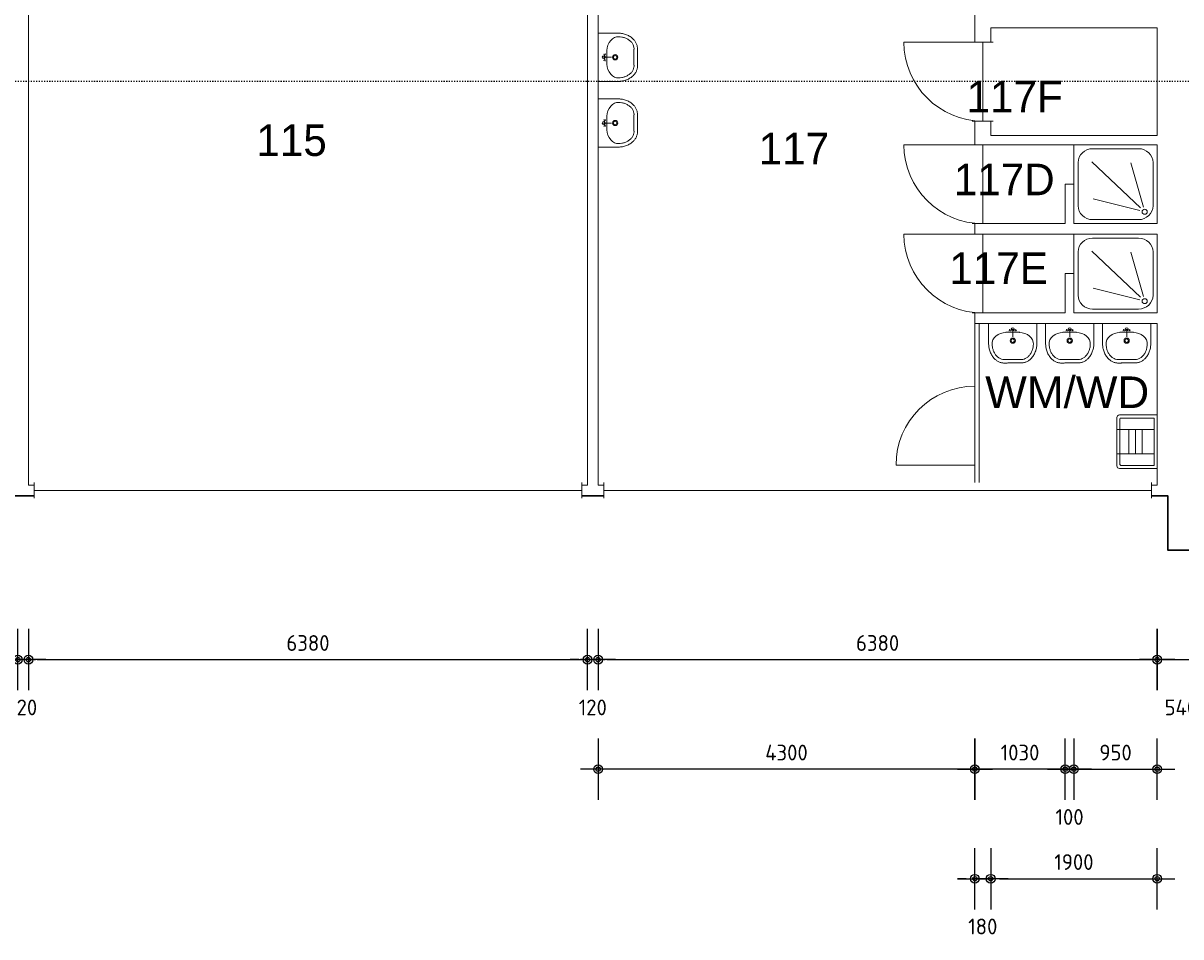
# Model space of a CAD drawing. Header units: millimetres. Extents: x 362177 to 5000048, y 157834 to 733119.
# Tile 46 of 152: x 543788 to 556998, y 370785 to 381212. Entities that reach past the tile are written whole.
import ezdxf
from ezdxf.enums import TextEntityAlignment as Align

# ---------------------------------------------------------------- set-up
doc = ezdxf.new("R2010")
doc.units = ezdxf.units.MM
doc.set_wipeout_variables(frame=1)
doc.linetypes.add('ACAD_ISO03W100', pattern=[30, 12, -18])
doc.layers.get('DEFPOINTS').update_dxf_attribs({"color": 255})
doc.layers.add('A--M$1A-_F123-', color=1, linetype='Continuous')
for name, color, linetype, lineweight in [('X-L21_C_buitenwanden', 7, 'Continuous', 30), ('X-L22_C_binnenwand', 7, 'Continuous', 13), ('X-L31_C_buitenwandopening', 1, 'Continuous', 5), ('X-L32_C_binnenwandopeningen', 3, 'Continuous', 5), ('X-L74_C_sanitair', 5, 'Continuous', 5), ('X-T22_C_ruimtelabel', 7, 'Continuous', 5)]:
    doc.layers.add(name, color=color, linetype=linetype, lineweight=lineweight)
doc.styles.add('ALFA-0_18', font='iso3098.shx', dxfattribs={"height": 180})
doc.styles.add('DVD_VBC_Arial', font='arial.ttf')
doc.dimstyles.new('ALFA-0_18', dxfattribs={"dimscale": 100, "dimtxt": 0.18, "dimasz": 1, "dimexe": 1.25, "dimexo": 0.625, "dimgap": 1, "dimtad": 1, "dimdec": 0, "dimzin": 0, "dimdsep": 46, "dimtxsty": 'ALFA-0_18', "dimblk": 'diminfradot', "dimblk1": 'diminfradot', "dimblk2": 'diminfradot', "dimsah": 1, "dimcen": 2.5, "dimse1": 1, "dimse2": 1, "dimclrd": 141, "dimclrt": 1, "dimadec": 0, "dimazin": 0, "dimtfac": 1, "dimtmove": 2, "dimatfit": 3, "dimldrblk": 'diminfrapyl', "dimfxl": 1, "dimtolj": 1, "dimtzin": 0, "dimarcsym": 0})

# ---------------------------------------------------------------- blocks, each defined once
blk = doc.blocks.new('diminfradot')
at = {"color": 0}
for p, q in [((0, -3.5), (0, 3.5)), ((-2, 0), (2, 0))]:
    blk.add_line(p, q, dxfattribs=at)
for radius in [0.5, 0.25]:
    blk.add_circle((0, 0), radius, dxfattribs=at)
blk = doc.blocks.new('*D302')
at = {"layer": 'A--M$1A-_F123-', "color": 141, "lineweight": -2, "transparency": 16777216}
blk.add_line((537448, 373948), (543628, 373948), dxfattribs=at)
at = {"layer": 'DEFPOINTS', "color": 0, "transparency": 16777216}
for p in [(537348, 375939), (543728, 375939), (543728, 373948)]:
    blk.add_point(p, dxfattribs=at)
at = {"layer": 'A--M$1A-_F123-', "color": 141, "lineweight": -2, "transparency": 16777216, "xscale": 100, "yscale": 100, "zscale": 100, "rotation": 180}
blk.add_blockref('diminfradot', (537348, 373948), dxfattribs=at)
at = {"layer": 'A--M$1A-_F123-', "color": 141, "lineweight": -2, "transparency": 16777216, "xscale": 100, "yscale": 100, "zscale": 100}
blk.add_blockref('diminfradot', (543728, 373948), dxfattribs=at)
at = {"layer": 'A--M$1A-_F123-', "color": 1, "transparency": 16777216, "insert": (540538, 374138), "char_height": 180, "attachment_point": 5, "style": 'ALFA-0_18'}
blk.add_mtext('\\A1;6380', dxfattribs=at)
blk = doc.blocks.new('diminfrapyl')
at = {"color": 0}
blk.add_solid([(0, 0), (-4, 0.7), (-4, -0.7)], dxfattribs=at)
blk = doc.blocks.new('*D303')
at = {"layer": 'A--M$1A-_F123-', "color": 141, "lineweight": -2, "transparency": 16777216}
for p, q in [((543628, 373948), (543528, 373948)), ((543728, 373948), (543848, 373948)), ((543948, 373948), (544048, 373948))]:
    blk.add_line(p, q, dxfattribs=at)
at = {"layer": 'DEFPOINTS', "color": 0, "transparency": 16777216}
for p in [(543728, 375939), (543848, 375939), (543848, 373948)]:
    blk.add_point(p, dxfattribs=at)
at = {"layer": 'A--M$1A-_F123-', "color": 141, "lineweight": -2, "transparency": 16777216, "xscale": 100, "yscale": 100, "zscale": 100}
blk.add_blockref('diminfradot', (543728, 373948), dxfattribs=at)
at = {"layer": 'A--M$1A-_F123-', "color": 141, "lineweight": -2, "transparency": 16777216, "xscale": 100, "yscale": 100, "zscale": 100, "rotation": 180}
blk.add_blockref('diminfradot', (543848, 373948), dxfattribs=at)
at = {"layer": 'A--M$1A-_F123-', "color": 1, "transparency": 16777216, "insert": (543788, 373403), "char_height": 180, "attachment_point": 5, "style": 'ALFA-0_18'}
blk.add_mtext('\\A1;120', dxfattribs=at)
blk = doc.blocks.new('*D304')
at = {"layer": 'A--M$1A-_F123-', "color": 141, "lineweight": -2, "transparency": 16777216}
blk.add_line((543948, 373948), (550128, 373948), dxfattribs=at)
at = {"layer": 'DEFPOINTS', "color": 0, "transparency": 16777216}
for p in [(543848, 375939), (550228, 375939), (550228, 373948)]:
    blk.add_point(p, dxfattribs=at)
at = {"layer": 'A--M$1A-_F123-', "color": 141, "lineweight": -2, "transparency": 16777216, "xscale": 100, "yscale": 100, "zscale": 100, "rotation": 180}
blk.add_blockref('diminfradot', (543848, 373948), dxfattribs=at)
at = {"layer": 'A--M$1A-_F123-', "color": 141, "lineweight": -2, "transparency": 16777216, "xscale": 100, "yscale": 100, "zscale": 100}
blk.add_blockref('diminfradot', (550228, 373948), dxfattribs=at)
at = {"layer": 'A--M$1A-_F123-', "color": 1, "transparency": 16777216, "insert": (547038, 374138), "char_height": 180, "attachment_point": 5, "style": 'ALFA-0_18'}
blk.add_mtext('\\A1;6380', dxfattribs=at)
blk = doc.blocks.new('*D305')
at = {"layer": 'A--M$1A-_F123-', "color": 141, "lineweight": -2, "transparency": 16777216}
for p, q in [((550128, 373948), (550028, 373948)), ((550228, 373948), (550348, 373948)), ((550448, 373948), (550548, 373948))]:
    blk.add_line(p, q, dxfattribs=at)
at = {"layer": 'DEFPOINTS', "color": 0, "transparency": 16777216}
for p in [(550228, 375939), (550348, 375939), (550348, 373948)]:
    blk.add_point(p, dxfattribs=at)
at = {"layer": 'A--M$1A-_F123-', "color": 141, "lineweight": -2, "transparency": 16777216, "xscale": 100, "yscale": 100, "zscale": 100}
blk.add_blockref('diminfradot', (550228, 373948), dxfattribs=at)
at = {"layer": 'A--M$1A-_F123-', "color": 141, "lineweight": -2, "transparency": 16777216, "xscale": 100, "yscale": 100, "zscale": 100, "rotation": 180}
blk.add_blockref('diminfradot', (550348, 373948), dxfattribs=at)
at = {"layer": 'A--M$1A-_F123-', "color": 1, "transparency": 16777216, "insert": (550288, 373403), "char_height": 180, "attachment_point": 5, "style": 'ALFA-0_18'}
blk.add_mtext('\\A1;120', dxfattribs=at)
blk = doc.blocks.new('*D306')
at = {"layer": 'A--M$1A-_F123-', "color": 141, "lineweight": -2, "transparency": 16777216}
blk.add_line((550448, 373948), (556628, 373948), dxfattribs=at)
at = {"layer": 'DEFPOINTS', "color": 0, "transparency": 16777216}
for p in [(550348, 375939), (556728, 375939), (556728, 373948)]:
    blk.add_point(p, dxfattribs=at)
at = {"layer": 'A--M$1A-_F123-', "color": 141, "lineweight": -2, "transparency": 16777216, "xscale": 100, "yscale": 100, "zscale": 100, "rotation": 180}
blk.add_blockref('diminfradot', (550348, 373948), dxfattribs=at)
at = {"layer": 'A--M$1A-_F123-', "color": 141, "lineweight": -2, "transparency": 16777216, "xscale": 100, "yscale": 100, "zscale": 100}
blk.add_blockref('diminfradot', (556728, 373948), dxfattribs=at)
at = {"layer": 'A--M$1A-_F123-', "color": 1, "transparency": 16777216, "insert": (553538, 374138), "char_height": 180, "attachment_point": 5, "style": 'ALFA-0_18'}
blk.add_mtext('\\A1;6380', dxfattribs=at)
blk = doc.blocks.new('*D307')
at = {"layer": 'A--M$1A-_F123-', "color": 141, "lineweight": -2, "transparency": 16777216}
blk.add_line((556828, 373948), (557168, 373948), dxfattribs=at)
at = {"layer": 'DEFPOINTS', "color": 0, "transparency": 16777216}
for p in [(556728, 375939), (557268, 375199), (557268, 373948)]:
    blk.add_point(p, dxfattribs=at)
at = {"layer": 'A--M$1A-_F123-', "color": 141, "lineweight": -2, "transparency": 16777216, "xscale": 100, "yscale": 100, "zscale": 100, "rotation": 180}
blk.add_blockref('diminfradot', (556728, 373948), dxfattribs=at)
at = {"layer": 'A--M$1A-_F123-', "color": 141, "lineweight": -2, "transparency": 16777216, "xscale": 100, "yscale": 100, "zscale": 100}
blk.add_blockref('diminfradot', (557268, 373948), dxfattribs=at)
at = {"layer": 'A--M$1A-_F123-', "color": 1, "transparency": 16777216, "insert": (556998, 373403), "char_height": 180, "attachment_point": 5, "style": 'ALFA-0_18'}
blk.add_mtext('\\A1;540', dxfattribs=at)
blk = doc.blocks.new('*D334')
at = {"layer": 'A--M$1A-_F123-', "color": 141, "lineweight": -2, "transparency": 16777216}
blk.add_line((555878, 372698), (556628, 372698), dxfattribs=at)
at = {"layer": 'DEFPOINTS', "color": 0, "transparency": 16777216}
for p in [(555778, 377904), (556728, 377784), (556728, 372698)]:
    blk.add_point(p, dxfattribs=at)
at = {"layer": 'A--M$1A-_F123-', "color": 141, "lineweight": -2, "transparency": 16777216, "xscale": 100, "yscale": 100, "zscale": 100, "rotation": 180}
blk.add_blockref('diminfradot', (555778, 372698), dxfattribs=at)
at = {"layer": 'A--M$1A-_F123-', "color": 141, "lineweight": -2, "transparency": 16777216, "xscale": 100, "yscale": 100, "zscale": 100}
blk.add_blockref('diminfradot', (556728, 372698), dxfattribs=at)
at = {"layer": 'A--M$1A-_F123-', "color": 1, "transparency": 16777216, "insert": (556253, 372888), "char_height": 180, "attachment_point": 5, "style": 'ALFA-0_18'}
blk.add_mtext('\\A1;950', dxfattribs=at)
blk = doc.blocks.new('*D335')
at = {"layer": 'A--M$1A-_F123-', "color": 141, "lineweight": -2, "transparency": 16777216}
for p, q in [((554548, 371448), (554448, 371448)), ((554648, 371448), (554828, 371448)), ((554928, 371448), (555028, 371448))]:
    blk.add_line(p, q, dxfattribs=at)
at = {"layer": 'DEFPOINTS', "color": 0, "transparency": 16777216}
for p in [(554828, 379929), (554648, 377784), (554828, 371448)]:
    blk.add_point(p, dxfattribs=at)
at = {"layer": 'A--M$1A-_F123-', "color": 141, "lineweight": -2, "transparency": 16777216, "xscale": 100, "yscale": 100, "zscale": 100}
blk.add_blockref('diminfradot', (554648, 371448), dxfattribs=at)
at = {"layer": 'A--M$1A-_F123-', "color": 141, "lineweight": -2, "transparency": 16777216, "xscale": 100, "yscale": 100, "zscale": 100, "rotation": 180}
blk.add_blockref('diminfradot', (554828, 371448), dxfattribs=at)
at = {"layer": 'A--M$1A-_F123-', "color": 1, "transparency": 16777216, "insert": (554738, 370903), "char_height": 180, "attachment_point": 5, "style": 'ALFA-0_18'}
blk.add_mtext('\\A1;180', dxfattribs=at)
blk = doc.blocks.new('*D336')
at = {"layer": 'A--M$1A-_F123-', "color": 141, "lineweight": -2, "transparency": 16777216}
blk.add_line((554928, 371448), (556628, 371448), dxfattribs=at)
at = {"layer": 'DEFPOINTS', "color": 0, "transparency": 16777216}
for p in [(554828, 379929), (556728, 379929), (556728, 371448)]:
    blk.add_point(p, dxfattribs=at)
at = {"layer": 'A--M$1A-_F123-', "color": 141, "lineweight": -2, "transparency": 16777216, "xscale": 100, "yscale": 100, "zscale": 100, "rotation": 180}
blk.add_blockref('diminfradot', (554828, 371448), dxfattribs=at)
at = {"layer": 'A--M$1A-_F123-', "color": 141, "lineweight": -2, "transparency": 16777216, "xscale": 100, "yscale": 100, "zscale": 100}
blk.add_blockref('diminfradot', (556728, 371448), dxfattribs=at)
at = {"layer": 'A--M$1A-_F123-', "color": 1, "transparency": 16777216, "insert": (555778, 371638), "char_height": 180, "attachment_point": 5, "style": 'ALFA-0_18'}
blk.add_mtext('\\A1;1900', dxfattribs=at)
blk = doc.blocks.new('*D337')
at = {"layer": 'A--M$1A-_F123-', "color": 141, "lineweight": -2, "transparency": 16777216}
for p, q in [((555578, 372698), (555478, 372698)), ((555778, 372698), (555678, 372698)), ((555878, 372698), (555978, 372698))]:
    blk.add_line(p, q, dxfattribs=at)
at = {"layer": 'DEFPOINTS', "color": 0, "transparency": 16777216}
for p in [(555678, 377904), (555778, 377904), (555678, 372698)]:
    blk.add_point(p, dxfattribs=at)
at = {"layer": 'A--M$1A-_F123-', "color": 141, "lineweight": -2, "transparency": 16777216, "xscale": 100, "yscale": 100, "zscale": 100}
blk.add_blockref('diminfradot', (555678, 372698), dxfattribs=at)
at = {"layer": 'A--M$1A-_F123-', "color": 141, "lineweight": -2, "transparency": 16777216, "xscale": 100, "yscale": 100, "zscale": 100, "rotation": 180}
blk.add_blockref('diminfradot', (555778, 372698), dxfattribs=at)
at = {"layer": 'A--M$1A-_F123-', "color": 1, "transparency": 16777216, "insert": (555728, 372153), "char_height": 180, "attachment_point": 5, "style": 'ALFA-0_18'}
blk.add_mtext('\\A1;100', dxfattribs=at)
blk = doc.blocks.new('*D338')
at = {"layer": 'A--M$1A-_F123-', "color": 141, "lineweight": -2, "transparency": 16777216}
blk.add_line((555578, 372698), (554748, 372698), dxfattribs=at)
at = {"layer": 'DEFPOINTS', "color": 0, "transparency": 16777216}
for p in [(555678, 377904), (554648, 377784), (554648, 372698)]:
    blk.add_point(p, dxfattribs=at)
at = {"layer": 'A--M$1A-_F123-', "color": 141, "lineweight": -2, "transparency": 16777216, "xscale": 100, "yscale": 100, "zscale": 100, "rotation": 180}
blk.add_blockref('diminfradot', (554648, 372698), dxfattribs=at)
at = {"layer": 'A--M$1A-_F123-', "color": 141, "lineweight": -2, "transparency": 16777216, "xscale": 100, "yscale": 100, "zscale": 100}
blk.add_blockref('diminfradot', (555678, 372698), dxfattribs=at)
at = {"layer": 'A--M$1A-_F123-', "color": 1, "transparency": 16777216, "insert": (555163, 372888), "char_height": 180, "attachment_point": 5, "style": 'ALFA-0_18'}
blk.add_mtext('\\A1;1030', dxfattribs=at)
blk = doc.blocks.new('*D339')
at = {"layer": 'A--M$1A-_F123-', "color": 141, "lineweight": -2, "transparency": 16777216}
blk.add_line((554548, 372698), (550448, 372698), dxfattribs=at)
at = {"layer": 'DEFPOINTS', "color": 0, "transparency": 16777216}
for p in [(554648, 377784), (550348, 375939), (550348, 372698)]:
    blk.add_point(p, dxfattribs=at)
at = {"layer": 'A--M$1A-_F123-', "color": 141, "lineweight": -2, "transparency": 16777216, "xscale": 100, "yscale": 100, "zscale": 100, "rotation": 180}
blk.add_blockref('diminfradot', (550348, 372698), dxfattribs=at)
at = {"layer": 'A--M$1A-_F123-', "color": 141, "lineweight": -2, "transparency": 16777216, "xscale": 100, "yscale": 100, "zscale": 100}
blk.add_blockref('diminfradot', (554648, 372698), dxfattribs=at)
at = {"layer": 'A--M$1A-_F123-', "color": 1, "transparency": 16777216, "insert": (552498, 372888), "char_height": 180, "attachment_point": 5, "style": 'ALFA-0_18'}
blk.add_mtext('\\A1;4300', dxfattribs=at)
blk = doc.blocks.new('DVDVB_32_-S-_Raam')
at = {"linetype": 'Continuous', "lineweight": 13}
blk.add_wipeout([(0, 0.5), (1, 0.5), (1, -0.5), (0, -0.5)], dxfattribs=at)
at = {"color": 1, "linetype": 'ByBlock', "lineweight": -2}
for p, q in [((0, -0.5), (0, 0.5)), ((1, -0.5), (1, 0.5)), ((0, 0), (1, 0))]:
    blk.add_line(p, q, dxfattribs=at)
blk = doc.blocks.new('DVDVB_32_-S-_Deur')
at = {"linetype": 'Continuous', "lineweight": 13}
blk.add_wipeout([(0, -0.5), (1, -0.5), (1, 0.5), (0, 0.5)], dxfattribs=at)
at = {"color": 0, "linetype": 'ByBlock', "lineweight": -2}
for p, q in [((0, -0.5), (0, 0.5)), ((1, -0.5), (1, 0.5)), ((0, 0), (1, 0))]:
    blk.add_line(p, q, dxfattribs=at)
blk = doc.blocks.new('DVDVB_32_-S-_DraairichtingEnkel')
at = {"color": 0, "linetype": 'ByBlock', "lineweight": -2}
blk.add_line((0, 0), (0, 1), dxfattribs=at)
blk.add_arc((0, 0), 1, 0, 90, dxfattribs=at)
blk = doc.blocks.new('DVDVB_74_-S-_Wasbak')
at = {"color": 0, "linetype": 'ByBlock', "lineweight": -2}
for p, q in [((-79, -100), (79, -100)), ((0, -65), (-45, -82)), ((-37, -64), (-29, -89)), ((0, -65), (0, -153)), ((0, -65), (45, -82)), ((37, -64), (29, -89))]:
    blk.add_line(p, q, dxfattribs=at)
for centre, radius in [((0, -66), 17.5), ((0, -196), 30), ((0, -196), 20)]:
    blk.add_circle(centre, radius, dxfattribs=at)
blk.add_ellipse((-96, -211), major_axis=(136, 40), ratio=0.751905, start_param=1.224555, end_param=2.997882, dxfattribs=at)
at = {"color": 0, "linetype": 'ByBlock', "lineweight": -2, "extrusion": (0, 0, -1)}
blk.add_ellipse((96, -211), major_axis=(-136, 40), ratio=0.751905, start_param=1.224555, end_param=2.997882, dxfattribs=at)
at = {"color": 0, "linetype": 'ByBlock', "lineweight": -2}
for points in [[(-275, 0), (-275, -118), (-275, -235)], [(275, 0), (0, 0), (-275, 0)], [(275, -236), (275, -118), (275, 0)], [(-92, -451), (0, -450), (91, -450)]]:
    blk.add_open_spline(points, degree=2, dxfattribs=at)
for points in [[(-275, -235), (-270, -456), (-92, -451)], [(91, -450), (270, -456), (275, -236)]]:
    blk.add_rational_spline(points, [1, 0.707108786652, 1], degree=2, dxfattribs=at)
blk.add_rational_spline([(235, -235), (231, -415), (92, -411), (92, -410), (91, -410), (0, -410), (-91, -410), (-92, -410), (-93, -411), (-231, -415), (-235, -235)], [1, 0.707108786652, 1, 1, 1, 1, 1, 1, 1, 0.707108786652, 1], degree=2, knots=[0, 0, 0, 0.2, 0.2, 0.4, 0.4, 0.6, 0.6, 0.8, 0.8, 1, 1, 1], dxfattribs=at)
blk = doc.blocks.new('DVDVB_74_-S-_Douchebak')
at = {"color": 0, "linetype": 'ByBlock', "lineweight": -2}
for p, q in [((0.225, 0.95), (0.775, 0.95)), ((0.05, 0.225), (0.05, 0.775)), ((0.166, 0.209), (0.316, 0.77)), ((0.784, 0.784), (0.199, 0.199)), ((0.95, 0.775), (0.95, 0.225)), ((0.209, 0.166), (0.77, 0.316)), ((0.775, 0.05), (0.225, 0.05))]:
    blk.add_line(p, q, dxfattribs=at)
at = {"color": 0, "linetype": 'ByBlock', "lineweight": -2, "flags": 128}
blk.add_lwpolyline([(0, 1), (0, 0), (1, 0), (1, 1)], close=True, dxfattribs=at)
at = {"color": 0, "linetype": 'ByBlock', "lineweight": -2}
blk.add_circle((0.15, 0.15), 0.0315, dxfattribs=at)
at = {"color": 0, "linetype": 'ByBlock', "lineweight": -2, "extrusion": (0, 0, -1)}
for centre, start, end in [((-0.225, 0.775), 0, 90), ((-0.775, 0.775), 90, 180), ((-0.225, 0.225), 270, 0), ((-0.775, 0.225), 180, 270)]:
    blk.add_arc(centre, 0.175, start, end, dxfattribs=at)
blk = doc.blocks.new('DVDVB_74_-S-_Uitstortgootsteen')
at = {"color": 0, "linetype": 'ByBlock', "lineweight": -2}
for p, q in [((305, 0), (-305, 0)), ((-305, 0), (-305, -430)), ((305, -430), (305, 0)), ((270, -35), (-270, -35)), ((-270, -415), (-270, -35)), ((-140, -35), (-140, -460)), ((140, -35), (140, -460)), ((270, -35), (270, -415)), ((140, -172), (-140, -172)), ((140, -247), (-140, -247)), ((140, -322), (-140, -322)), ((-275, -460), (275, -460)), ((260, -425), (-260, -425))]:
    blk.add_line(p, q, dxfattribs=at)
for centre, radius, start, end in [((-275, -430), 30, 180, 270), ((-260, -415), 10, 180, 270), ((260, -415), 10, 270, 0), ((275, -430), 30, 270, 0)]:
    blk.add_arc(centre, radius, start, end, dxfattribs=at)

msp = doc.modelspace()

# ---------------------------------------------------------------- linework, layer by layer
at = {"layer": 'X-L21_C_buitenwanden'}
msp.add_lwpolyline([(504728, 375819), (556848, 375819), (556848, 375199), (557268, 375199), (557268, 378829), (563708, 378829), (563708, 377329), (564130, 377329), (564130, 378144), (580088, 378144), (580088, 377329), (580508, 377329), (580508, 394399), (580088, 394399), (580088, 393584), (564128, 393584), (564128, 394399), (563708, 394399), (563708, 392899), (557268, 392899), (557268, 396529), (556848, 396529), (556848, 395909), (504728, 395909)], dxfattribs=at)
at = {"layer": 'X-L22_C_binnenwand'}
for points in [[(543848, 384204), (543848, 375939), (550228, 375939), (550228, 384204)], [(550348, 384204), (550348, 375939), (556728, 375939), (556728, 377784), (554648, 377784), (554648, 384204)], [(554828, 381159), (554828, 379929), (556728, 379929), (556728, 381159)], [(554828, 379824), (554828, 378924), (555678, 378924), (555678, 379374), (555778, 379374), (555778, 378924), (556728, 378924), (556728, 379824)], [(554828, 378804), (554828, 377904), (555678, 377904), (555678, 378354), (555778, 378354), (555778, 377904), (556728, 377904), (556728, 378804)]]:
    msp.add_lwpolyline(points, close=True, dxfattribs=at)
for points in [[(554648, 377784), (554648, 375969)], [(554698, 377784), (554698, 375969)], [(554648, 376169), (553748, 376169)]]:
    msp.add_lwpolyline(points, dxfattribs=at)
msp.add_arc((554648, 376169), 900, 90, 180, dxfattribs=at)

# ---------------------------------------------------------------- block references
at = {"layer": 'X-L74_C_sanitair', "rotation": 90}
for name, p, xscale, yscale in [('DVDVB_74_-S-_Wasbak', (550348, 380822), 0.9999983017, 0.9999983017), ('DVDVB_74_-S-_Wasbak', (550348, 380072), 0.9999983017, 0.9999983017), ('DVDVB_74_-S-_Douchebak', (556728, 378924), 899.9975402, 950.0002493), ('DVDVB_74_-S-_Douchebak', (556728, 377904), 899.9975402, 950.0002493)]:
    msp.add_blockref(name, p, dxfattribs=dict(at, xscale=xscale, yscale=yscale))
at = {"layer": 'X-L74_C_sanitair', "xscale": 0.9999983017, "yscale": 0.9999983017}
for p in [(555080, 377784), (555730, 377784), (556380, 377784)]:
    msp.add_blockref('DVDVB_74_-S-_Wasbak', p, dxfattribs=at)
at = {"layer": 'X-L74_C_sanitair', "rotation": 270}
msp.add_blockref('DVDVB_74_-S-_Uitstortgootsteen', (556728, 376435), dxfattribs=at)

# ---------------------------------------------------------------- texts
at = {"insert": (554765.9, 377179.6), "char_height": 360, "attachment_point": 1, "style": 'DVD_VBC_Arial'}
msp.add_mtext_dynamic_manual_height_columns('WM/WD', width=2117.243, gutter_width=12.5, heights=[0], dxfattribs=at)
at = {"layer": 'X-T22_C_ruimtelabel'}
for s, p in [('115', (546851, 379876)), ('117', (552583, 379780))]:
    msp.add_text(s, height=360, dxfattribs=at).set_placement(p, align=Align.MIDDLE_CENTER)

# ---------------------------------------------------------------- dimensions: what is measured, and where the dimension line sits
at = {"layer": 'A--M$1A-_F123-'}
for base, p1, p2, picture, middle in [((554828, 371448), (554648, 377784), (554828, 379929), '*D335', (554738, 370903)), ((556728, 371448), (554828, 379929), (556728, 379929), '*D336', (555778, 371638)), ((554648, 372698), (555678, 377904), (554648, 377784), '*D338', (555163, 372888)), ((555678, 372698), (555778, 377904), (555678, 377904), '*D337', (555728, 372153)), ((556728, 372698), (555778, 377904), (556728, 377784), '*D334', (556253, 372888)), ((550348, 372698), (554648, 377784), (550348, 375939), '*D339', (552498, 372888)), ((543728, 373948), (537348, 375939), (543728, 375939), '*D302', (540538, 374138)), ((543848, 373948), (543728, 375939), (543848, 375939), '*D303', (543788, 373403)), ((550228, 373948), (543848, 375939), (550228, 375939), '*D304', (547038, 374138)), ((550348, 373948), (550228, 375939), (550348, 375939), '*D305', (550288, 373403)), ((556728, 373948), (550348, 375939), (556728, 375939), '*D306', (553538, 374138)), ((557268, 373948), (556728, 375939), (557268, 375199), '*D307', (556998, 373403))]:
    dim = msp.add_linear_dim(base=base, p1=p1, p2=p2, dimstyle='ALFA-0_18', override={"dimclrd": 141}, dxfattribs=at)
    dim.commit()
    dim.dimension.update_dxf_attribs({"geometry": picture, "text_midpoint": middle})

# ---------------------------------------------------------------- next in the draw order: block references
at = {"layer": 'X-L31_C_buitenwandopening', "xscale": 6249.99, "yscale": 180}
for p in [(543913, 375879), (550413, 375879)]:
    msp.add_blockref('DVDVB_32_-S-_Raam', p, dxfattribs=at)
at = {"layer": 'X-L32_C_binnenwandopeningen', "xscale": 900, "yscale": 240, "rotation": 270}
for p in [(554738, 380994), (554738, 379824), (554738, 378804)]:
    msp.add_blockref('DVDVB_32_-S-_Deur', p, dxfattribs=at)

# ---------------------------------------------------------------- next in the draw order: linework, layer by layer
at = {"linetype": 'ACAD_ISO03W100'}
msp.add_line((586398.3, 380544), (473056.1, 380544), dxfattribs=at)

# ---------------------------------------------------------------- next in the draw order: block references
at = {"layer": 'X-L32_C_binnenwandopeningen', "xscale": 900, "yscale": -900, "rotation": 270}
for p in [(554738, 380994), (554738, 379824), (554738, 378804)]:
    msp.add_blockref('DVDVB_32_-S-_DraairichtingEnkel', p, dxfattribs=at)

# ---------------------------------------------------------------- next in the draw order: texts
at = {"layer": 'X-T22_C_ruimtelabel'}
for s, p in [('117F', (555102, 380374)), ('117D', (554982.7, 379427.7)), ('117E', (554918.5, 378415.5))]:
    msp.add_text(s, height=360, dxfattribs=at).set_placement(p, align=Align.MIDDLE_CENTER)

doc.saveas('drawing.dxf')
